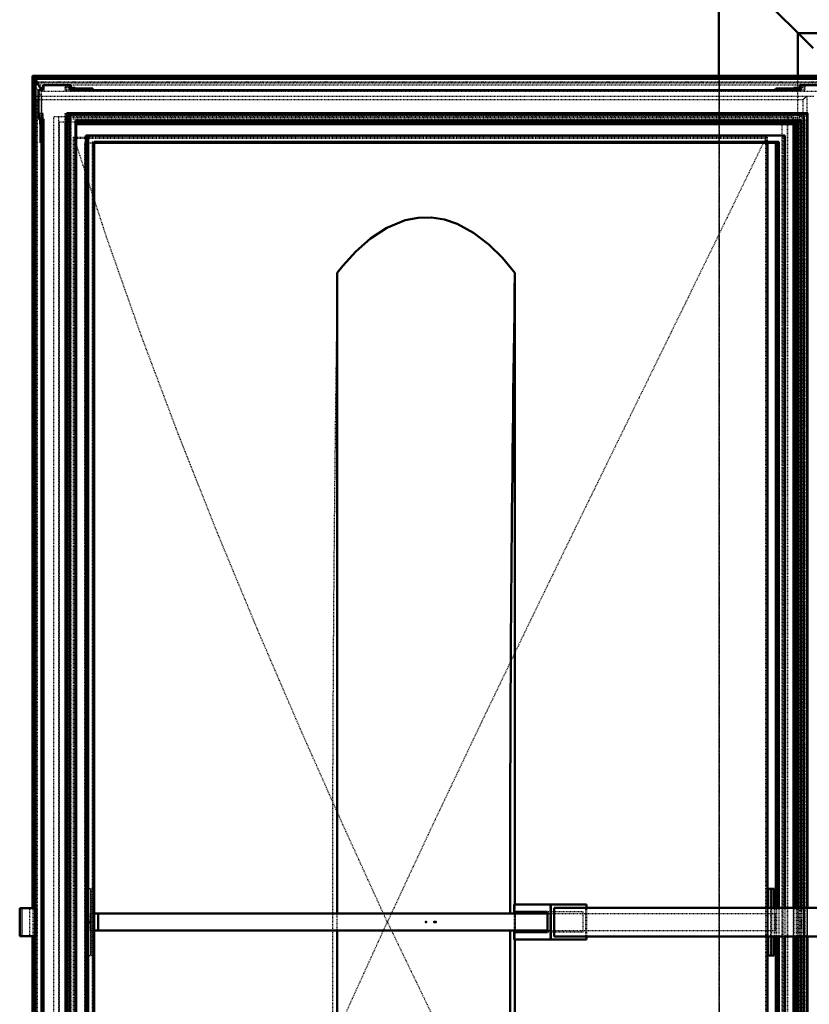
# Model space of a CAD drawing. Header units: millimetres. Extents: x -3 to 5752, y 0 to 4187.
# Tile 5 of 11: x -1 to 1159, y 1300 to 2746. Entities that reach past the tile are written whole.
import ezdxf

# ---------------------------------------------------------------- set-up
doc = ezdxf.new("R2010")
doc.units = ezdxf.units.MM
doc.linetypes.add('Dashed', pattern=[2, 1, -1])
for name, color, linetype, lineweight in [('am_0', 7, 'Continuous', 50), ('am_12', 3, 'Continuous', 25), ('am_3', 6, 'Dashed', 25), ('am_6', 2, 'Continuous', 35), ('am_9', 7, 'Continuous', 50)]:
    doc.layers.add(name, color=color, linetype=linetype, lineweight=lineweight)

# ---------------------------------------------------------------- blocks, each defined once
blk = doc.blocks.new('1_L300125250453O10O_0_in_300125250O145OY1NNY310_1000')
at = {"layer": 'am_0'}
for p, q in [((1303.8, 1527.5), (2339.8, 1527.5)), ((1303.8, 1507.5), (2339.8, 1507.5)), ((1353.5, 1455), (1732.7, 1507.5)), ((1747.6, 1507.5), (1747.6, 1502.5)), ((1755.7, 1507.5), (1755.7, 1502.5)), ((1733, 1502.5), (1381.5, 1454.5)), ((1741.1, 1502.5), (1389.6, 1454.5)), ((1733, 1502.5), (1755.7, 1502.5)), ((725.3, 1446.7), (831.5, 1446.7)), ((725.3, 1446.7), (725.3, 1433.5)), ((779.1, 1446.7), (779.1, 1395.3)), ((831.5, 1446.7), (831.5, 1442)), ((1353.5, 1447.8), (1353.5, 1455)), ((1436.5, 1454.5), (1373.4, 1454.5)), ((774, 1436), (726.7, 1436)), ((726.7, 1436), (726.7, 1433.5)), ((774, 1406), (774, 1436)), ((784.1, 1442), (1285, 1442)), ((784.1, 1442), (784.1, 1400)), ((1224.5, 1438.5), (1345.2, 1438.5)), ((1224.5, 1438.5), (1224.5, 1403.5)), ((1259, 1438.5), (1259, 1403.5)), ((1260.6, 1438.5), (1260.6, 1403.5)), ((1274.6, 1442), (1274.6, 1438.5)), ((1285, 1442), (1285, 1438.5)), ((1318.4, 1438.5), (1318.4, 1403.5)), ((1324.6, 1438.5), (1324.6, 1403.5)), ((1373.4, 1429), (1324.6, 1429)), ((725.3, 1408.5), (725.3, 1395.3)), ((726.7, 1408.5), (726.7, 1406)), ((726.7, 1406), (774, 1406)), ((1224.5, 1403.5), (1345.2, 1403.5)), ((1274.6, 1403.5), (1274.6, 1400)), ((1285, 1403.5), (1285, 1400)), ((1324.6, 1413), (1373.4, 1413)), ((725.3, 1395.3), (831.5, 1395.3)), ((784.1, 1400), (1285, 1400)), ((831.5, 1400), (831.5, 1395.3)), ((1353.5, 1387), (1353.5, 1394.2)), ((1732.7, 1334.6), (1353.5, 1387)), ((1373.4, 1387.5), (1436.5, 1387.5)), ((1381.5, 1387.5), (1733, 1339.6)), ((1389.6, 1387.5), (1741.1, 1339.6)), ((1303.8, 1334.6), (2339.8, 1334.6)), ((1755.7, 1339.6), (1733, 1339.6)), ((1747.6, 1339.6), (1747.6, 1334.6)), ((1755.7, 1339.6), (1755.7, 1334.6)), ((1303.8, 1314.6), (2339.8, 1314.6))]:
    blk.add_line(p, q, dxfattribs=at)
for centre, major_axis, start_param, end_param in [((1373.4, 1421), (0, -33.5), 4.953525, 10.754438), ((1436.5, 1421), (0, -33.5), 0, 3.141593), ((1373.4, 1421), (0, -8), 0, 3.141593)]:
    blk.add_ellipse(centre, major_axis=major_axis, ratio=0.987262, start_param=start_param, end_param=end_param, dxfattribs=at)
at = {"layer": 'am_3'}
for p, q in [((1298.4, 1527.5), (1303.8, 1527.5)), ((1298.4, 1507.5), (1298.4, 1527.5)), ((1298.5, 1527.5), (1298.5, 1507.5)), ((2339.8, 1527.5), (2344.9, 1527.5)), ((2344.8, 1527.5), (2344.8, 1507.5)), ((2344.9, 1507.5), (2344.9, 1527.5)), ((1298.4, 1507.5), (1303.8, 1507.5)), ((1361.6, 1455), (1740.8, 1507.5)), ((2339.8, 1507.5), (2344.9, 1507.5)), ((777.7, 1446.7), (777.7, 1395.3)), ((1361.6, 1455), (1353.5, 1455)), ((1353.5, 1438.5), (1353.5, 1447.8)), ((1361.6, 1438.5), (1361.6, 1455)), ((1381.5, 1454.5), (1374.2, 1453.5)), ((1382.3, 1453.5), (1374.2, 1453.5)), ((1374.2, 1453.5), (1374.2, 1438.5)), ((1389.6, 1454.5), (1382.3, 1453.5)), ((1382.3, 1453.5), (1382.3, 1438.5)), ((725.3, 1433.5), (725.3, 1408.5)), ((726.7, 1433.5), (726.7, 1408.5)), ((826.4, 1436), (774, 1436)), ((779.2, 1436), (779.2, 1406)), ((784.4, 1400), (784.4, 1442)), ((826.4, 1406), (826.4, 1436)), ((829.9, 1442), (829.9, 1400)), ((831.5, 1442), (831.5, 1400)), ((1263.4, 1403.5), (1263.4, 1438.5)), ((1267.1, 1438.5), (1267.1, 1403.5)), ((1269.5, 1438.5), (1269.5, 1403.5)), ((1345.2, 1438.5), (1454.6, 1438.5)), ((1358, 1438.5), (1358, 1403.5)), ((1387, 1438.5), (1387, 1403.5)), ((1454.5, 1438.5), (1454.5, 1403.5)), ((1454.6, 1438.5), (1454.6, 1403.5)), ((1324.6, 1429), (1315.3, 1429)), ((1437.8, 1429), (1436.5, 1429)), ((826.4, 1406), (774, 1406)), ((1315.3, 1413), (1324.6, 1413)), ((1345.2, 1403.5), (1454.6, 1403.5)), ((1353.5, 1394.2), (1353.5, 1403.5)), ((1361.6, 1387), (1361.6, 1403.5)), ((1374.2, 1403.5), (1374.2, 1388.5)), ((1382.3, 1403.5), (1382.3, 1388.5)), ((1436.5, 1413), (1437.8, 1413)), ((1382.3, 1388.5), (1374.2, 1388.5)), ((1374.2, 1388.5), (1381.5, 1387.5)), ((1382.3, 1388.5), (1389.6, 1387.5)), ((1361.6, 1387), (1353.5, 1387)), ((1740.8, 1334.6), (1361.6, 1387)), ((1298.4, 1334.6), (1303.8, 1334.6)), ((1298.4, 1334.6), (1298.4, 1314.6)), ((1298.5, 1314.6), (1298.5, 1334.6)), ((2339.8, 1334.6), (2344.9, 1334.6)), ((2344.8, 1314.6), (2344.8, 1334.6)), ((2344.9, 1334.6), (2344.9, 1314.6)), ((1298.4, 1314.6), (1303.8, 1314.6)), ((2339.8, 1314.6), (2344.9, 1314.6))]:
    blk.add_line(p, q, dxfattribs=at)
for points in [[(1307.6, 1421), (1307.6, 1421.7), (1307.7, 1422.4), (1307.8, 1423.1), (1308, 1423.7), (1308.3, 1424.4), (1308.6, 1425), (1309, 1425.6), (1309.4, 1426.1), (1309.8, 1426.7), (1310.3, 1427.1), (1310.9, 1427.6), (1311.4, 1427.9), (1312, 1428.3), (1312.6, 1428.5), (1313.3, 1428.7), (1313.9, 1428.9), (1314.6, 1429), (1315.3, 1429)], [(1315.3, 1413), (1314.6, 1413), (1313.9, 1413.1), (1313.3, 1413.3), (1312.6, 1413.5), (1312, 1413.8), (1311.4, 1414.1), (1310.9, 1414.4), (1310.3, 1414.9), (1309.8, 1415.3), (1309.4, 1415.9), (1309, 1416.4), (1308.6, 1417), (1308.3, 1417.6), (1308, 1418.3), (1307.8, 1418.9), (1307.7, 1419.6), (1307.6, 1420.3), (1307.6, 1421)], [(1315.3, 1429), (1315.9, 1429), (1316.6, 1428.9), (1317.3, 1428.7), (1317.9, 1428.5), (1318.5, 1428.3), (1319.1, 1427.9), (1319.7, 1427.6), (1320.2, 1427.1), (1320.7, 1426.7), (1321.1, 1426.1), (1321.6, 1425.6), (1321.9, 1425), (1322.2, 1424.4), (1322.5, 1423.7), (1322.7, 1423.1), (1322.8, 1422.4), (1322.9, 1421.7), (1322.9, 1421), (1322.9, 1420.3), (1322.8, 1419.6), (1322.7, 1418.9), (1322.5, 1418.3), (1322.2, 1417.6), (1321.9, 1417), (1321.6, 1416.4), (1321.1, 1415.9), (1320.7, 1415.3), (1320.2, 1414.9), (1319.7, 1414.4), (1319.1, 1414.1), (1318.5, 1413.8), (1317.9, 1413.5), (1317.3, 1413.3), (1316.6, 1413.1), (1315.9, 1413), (1315.3, 1413)], [(1437.8, 1429), (1437.1, 1429), (1436.4, 1428.9), (1435.7, 1428.7), (1435.1, 1428.5), (1434.4, 1428.3), (1433.8, 1427.9), (1433.2, 1427.6), (1432.6, 1427.1), (1432.1, 1426.7), (1431.6, 1426.1), (1431.2, 1425.6), (1430.8, 1425), (1430.5, 1424.4), (1430.2, 1423.7), (1430, 1423.1), (1429.9, 1422.4), (1429.8, 1421.7), (1429.7, 1421), (1429.8, 1420.3), (1429.9, 1419.6), (1430, 1418.9), (1430.2, 1418.3), (1430.5, 1417.6), (1430.8, 1417), (1431.2, 1416.4), (1431.6, 1415.9), (1432.1, 1415.3), (1432.6, 1414.9), (1433.2, 1414.4), (1433.8, 1414.1), (1434.4, 1413.8), (1435.1, 1413.5), (1435.7, 1413.3), (1436.4, 1413.1), (1437.1, 1413), (1437.8, 1413)], [(1445.9, 1421), (1445.9, 1421.7), (1445.8, 1422.4), (1445.7, 1423.1), (1445.5, 1423.7), (1445.2, 1424.4), (1444.9, 1425), (1444.5, 1425.6), (1444, 1426.1), (1443.6, 1426.7), (1443, 1427.1), (1442.5, 1427.6), (1441.9, 1427.9), (1441.3, 1428.3), (1440.6, 1428.5), (1439.9, 1428.7), (1439.2, 1428.9), (1438.5, 1429), (1437.8, 1429)], [(1437.8, 1413), (1438.5, 1413), (1439.2, 1413.1), (1439.9, 1413.3), (1440.6, 1413.5), (1441.3, 1413.8), (1441.9, 1414.1), (1442.5, 1414.4), (1443, 1414.9), (1443.6, 1415.3), (1444, 1415.9), (1444.5, 1416.4), (1444.9, 1417), (1445.2, 1417.6), (1445.5, 1418.3), (1445.7, 1418.9), (1445.8, 1419.6), (1445.9, 1420.3), (1445.9, 1421)]]:
    blk.add_lwpolyline(points, dxfattribs=at)
for centre, major_axis, start_param, end_param in [((1436.5, 1421), (0, -33.5), 3.141593, 6.283185), ((1373.4, 1421), (0, -33.5), 4.471253, 4.953525), ((1373.4, 1421), (0, -8), 3.141593, 6.283185)]:
    blk.add_ellipse(centre, major_axis=major_axis, ratio=0.987262, start_param=start_param, end_param=end_param, dxfattribs=at)
blk.add_ellipse((1436.5, 1421), major_axis=(0, -8), ratio=0.987262, dxfattribs=at)
at = {"layer": 'am_6'}
for tag, p, flags in [('NB', (2349.9, 1527.5), 8), ('NN', (2349.9, 1527), 8), ('NT', (2349.9, 1526.5), 8), ('NBSYN', (2349.9, 1526), 8), ('LINA', (2349.9, 1525.5), 8), ('CATALOG', (2349.9, 1525), 8), ('IDNR', (2349.9, 1524.5), 8), ('PN', (2349.9, 1524), 8), ('LODLEVEL', (2349.9, 1523.5), 8), ('L', (2349.9, 1523), 8), ('W', (2349.9, 1522.5), 8), ('DP', (2349.9, 1522), 8), ('OP', (2349.9, 1521.5), 8), ('BA', (2349.9, 1521), 8), ('OC', (2349.9, 1520.5), 8), ('ExcludeFromBOM', (2349.9, 1519.5), 8), ('PSOL_0', (2349.9, 1519), 9), ('PSOL_1', (2349.9, 1518.5), 9), ('PSOL_2', (2349.9, 1518), 9), ('PSOL_3', (2349.9, 1517.5), 9)]:
    blk.add_attdef(tag, p, '', height=0.5, dxfattribs=dict(at, flags=flags))
blk = doc.blocks.new('2_L3001252504511O_0_in_300125250O145OY1NNY310_1000')
at = {"layer": 'am_0'}
for p, q in [((1098.1, 1470), (1107.1, 1470)), ((1098.1, 1442), (1098.1, 1470)), ((1103.3, 1470), (1103.3, 1442)), ((1107.1, 1470), (1107.1, 1442)), ((774, 1433.5), (108.8, 1433.5)), ((114.3, 1408.5), (114.3, 1433.5)), ((108.8, 1408.5), (774, 1408.5)), ((1098.1, 1372), (1098.1, 1400)), ((1103.3, 1400), (1103.3, 1372)), ((1107.1, 1400), (1107.1, 1372)), ((1107.1, 1372), (1098.1, 1372))]:
    blk.add_line(p, q, dxfattribs=at)
at = {"layer": 'am_3'}
for p, q in [((108.4, 1470), (99.3, 1470)), ((99.3, 1470), (99.3, 1372)), ((103.2, 1470), (103.2, 1372)), ((104.5, 1372), (104.5, 1470)), ((108.4, 1372), (108.4, 1470)), ((1102, 1372), (1102, 1470)), ((102.7, 1433.5), (102.7, 1408.5)), ((108.8, 1433.5), (102.7, 1433.5)), ((774, 1433.5), (1109.2, 1433.5)), ((1097.6, 1433.5), (1097.6, 1408.5)), ((1098.1, 1400), (1098.1, 1442)), ((1103.3, 1442), (1103.3, 1400)), ((1107.1, 1442), (1107.1, 1400)), ((1109.2, 1408.5), (1109.2, 1433.5)), ((102.7, 1408.5), (108.8, 1408.5)), ((774, 1408.5), (1109.2, 1408.5)), ((99.3, 1372), (108.4, 1372))]:
    blk.add_line(p, q, dxfattribs=at)
at = {"layer": 'am_6'}
for tag, p, flags in [('W', (1114.2, 1465), 8), ('NB', (1114.2, 1470), 8), ('NN', (1114.2, 1469.5), 8), ('NT', (1114.2, 1469), 8), ('NBSYN', (1114.2, 1468.5), 8), ('LINA', (1114.2, 1468), 8), ('CATALOG', (1114.2, 1467.5), 8), ('IDNR', (1114.2, 1467), 8), ('PN', (1114.2, 1466.5), 8), ('LODLEVEL', (1114.2, 1466), 8), ('L', (1114.2, 1465.5), 8), ('DP', (1114.2, 1464.5), 8), ('OP', (1114.2, 1464), 8), ('ExcludeFromBOM', (1114.2, 1463), 8), ('PSOL_0', (1114.2, 1462.5), 9), ('PSOL_1', (1114.2, 1462), 9), ('PSOL_2', (1114.2, 1461.5), 9)]:
    blk.add_attdef(tag, p, '', height=0.5, dxfattribs=dict(at, flags=flags))
blk = doc.blocks.new('3_L3001252506O_0_in_300125250O145OY1NNY310_1000')
at = {"layer": 'am_0'}
for p, q in [((68.4, 2608.2), (68.4, 233.8)), ((1155.7, 2608.6), (68.9, 2608.6)), ((1155.4, 2606.4), (72.9, 2606.4)), ((72.9, 2606.4), (72.9, 235.6)), ((1155.4, 2606.4), (1155.4, 1442)), ((1156.1, 1442), (1156.1, 2608.2)), ((81.4, 2597.5), (81.4, 244.5)), ((1146.9, 2597.5), (81.4, 2597.5)), ((82.1, 246.3), (82.1, 2595.7)), ((82.1, 2595.3), (1142.9, 2595.3)), ((1139.5, 2594.2), (82.1, 2594.2)), ((1141.6, 2595.3), (1139.5, 2594.2)), ((1139.5, 2594.2), (1139.5, 1442)), ((1142.4, 2595.3), (1142.4, 1442)), ((1146.9, 2597.5), (1146.9, 1442)), ((1139.5, 1400), (1139.5, 247.8)), ((1142.4, 1400), (1142.4, 246.7)), ((1146.9, 1400), (1146.9, 244.5)), ((1155.4, 1400), (1155.4, 235.6)), ((1156.1, 233.8), (1156.1, 1400))]:
    blk.add_line(p, q, dxfattribs=at)
for points in [[(68.4, 2608.2), (68.5, 2608.4), (68.6, 2608.6), (68.9, 2608.6)], [(68.9, 2608.6), (69.2, 2608.6), (69.6, 2608.4), (70.1, 2608.2), (70.7, 2607.8), (71.4, 2607.4), (72.1, 2606.9), (72.9, 2606.4)], [(1155.4, 2606.4), (1155.7, 2606.9), (1156, 2607.4), (1156.1, 2607.9), (1156.1, 2608.2)], [(1156.1, 2608.2), (1156.1, 2608.4), (1156, 2608.6), (1155.7, 2608.6), (1155.7, 2608.6)], [(82.1, 2595.7), (82.1, 2596.1), (81.9, 2596.5), (81.7, 2597), (81.4, 2597.5)], [(1146.9, 2597.5), (1146.1, 2597), (1145.3, 2596.5), (1144.7, 2596), (1144.1, 2595.7), (1143.6, 2595.5), (1143.2, 2595.3), (1142.9, 2595.3)]]:
    blk.add_lwpolyline(points, dxfattribs=at)
at = {"layer": 'am_3'}
for p, q in [((1149.9, 2604.9), (70.1, 2604.9)), ((70.1, 2604.9), (70.1, 237.1)), ((1149.9, 2604.9), (1149.9, 237.1)), ((1142.4, 2595.7), (80.4, 2595.7)), ((80.4, 2595.7), (80.4, 246.3)), ((82.1, 2594.2), (80.4, 2594.2)), ((81.7, 2595.3), (82.1, 2595.3)), ((1142.4, 2595.7), (1141.6, 2595.3)), ((1142.4, 2595.7), (1142.4, 2595.3)), ((1139.5, 1442), (1139.5, 1400)), ((1142.4, 1442), (1142.4, 1400)), ((1146.9, 1442), (1146.9, 1400)), ((1155.4, 1442), (1155.4, 1400)), ((1156.1, 1400), (1156.1, 1442))]:
    blk.add_line(p, q, dxfattribs=at)
for points in [[(70.1, 2604.9), (69.6, 2605.7), (69.2, 2606.3), (68.9, 2606.9), (68.6, 2607.4), (68.5, 2607.8), (68.4, 2608.2), (68.4, 2608.2)], [(1155.7, 2608.6), (1155.4, 2608.6), (1155, 2608.4), (1154.5, 2608.2), (1153.9, 2607.8), (1153.2, 2607.4), (1152.5, 2606.9), (1151.7, 2606.3), (1150.8, 2605.7), (1149.9, 2604.9), (1149.9, 2604.9)], [(80.4, 2595.7), (80.9, 2595.5), (81.4, 2595.4), (81.7, 2595.3), (81.7, 2595.3)], [(81.7, 2595.3), (81.9, 2595.3), (82.1, 2595.5), (82.1, 2595.7), (82.1, 2595.7)], [(1142.9, 2595.3), (1142.6, 2595.3), (1142.5, 2595.5), (1142.4, 2595.7), (1142.4, 2595.7)]]:
    blk.add_lwpolyline(points, dxfattribs=at)
at = {"layer": 'am_6'}
for tag, p, flags in [('NB', (1161.1, 2608.6), 8), ('NN', (1161.1, 2608.1), 8), ('NT', (1161.1, 2607.6), 8), ('NBSYN', (1161.1, 2607.1), 8), ('LINA', (1161.1, 2606.6), 8), ('CATALOG', (1161.1, 2606.1), 8), ('IDNR', (1161.1, 2605.6), 8), ('PN', (1161.1, 2605.1), 8), ('LODLEVEL', (1161.1, 2604.6), 8), ('L', (1161.1, 2604.1), 8), ('W', (1161.1, 2603.6), 8), ('ExcludeFromBOM', (1161.1, 2602.6), 8), ('PSOL_0', (1161.1, 2602.1), 9), ('PSOL_1', (1161.1, 2601.6), 9), ('PSOL_2', (1161.1, 2601.1), 9)]:
    blk.add_attdef(tag, p, '', height=0.5, dxfattribs=dict(at, flags=flags))
blk = doc.blocks.new('4_L3001252505O_0_in_300125250O145OY1NNY310_1000')
at = {"layer": 'am_0'}
for p, q in [((1122.7, 2575.5), (96.6, 2575.5)), ((96.6, 2575.5), (96.6, 266.5)), ((99.8, 2575.5), (99.8, 266.5)), ((1122.7, 2575.5), (1122.7, 1442)), ((108.8, 2566.2), (108.8, 275.8)), ((1113.8, 2566.2), (108.8, 2566.2)), ((1110.5, 2566.2), (1110.5, 1442)), ((1113.8, 2566.2), (1113.8, 1442)), ((1110.5, 1400), (1110.5, 275.8)), ((1113.8, 1400), (1113.8, 275.8)), ((1122.7, 1400), (1122.7, 266.5))]:
    blk.add_line(p, q, dxfattribs=at)
at = {"layer": 'am_3'}
for p, q in [((1119.5, 2575.5), (1119.5, 266.5)), ((105.6, 2566.2), (105.6, 275.8)), ((105.6, 2566.2), (108.8, 2566.2)), ((1110.5, 1442), (1110.5, 1400)), ((1113.8, 1442), (1113.8, 1400)), ((1122.7, 1442), (1122.7, 1400))]:
    blk.add_line(p, q, dxfattribs=at)
at = {"layer": 'am_6'}
for tag, p, flags in [('NB', (1127.7, 2575.5), 8), ('NN', (1127.7, 2575), 8), ('NT', (1127.7, 2574.5), 8), ('NBSYN', (1127.7, 2574), 8), ('LINA', (1127.7, 2573.5), 8), ('CATALOG', (1127.7, 2573), 8), ('IDNR', (1127.7, 2572.5), 8), ('PN', (1127.7, 2572), 8), ('LODLEVEL', (1127.7, 2571.5), 8), ('L', (1127.7, 2571), 8), ('W', (1127.7, 2570.5), 8), ('ExcludeFromBOM', (1127.7, 2569.5), 8), ('PSOL_0', (1127.7, 2569), 9), ('PSOL_1', (1127.7, 2568.5), 9), ('PSOL_2', (1127.7, 2568), 9)]:
    blk.add_attdef(tag, p, '', height=0.5, dxfattribs=dict(at, flags=flags))
blk = doc.blocks.new('5_L300125250O34O_0_in_300125250O145OY1NNY310_1000')
at = {"layer": 'am_0'}
for p, q in [((465.6, 1433.5), (465.6, 2374.1)), ((726.4, 2374.1), (726.4, 1446.7)), ((465.6, 467.9), (465.6, 1408.5)), ((726.4, 1395.3), (726.4, 467.9))]:
    blk.add_line(p, q, dxfattribs=at)
blk.add_lwpolyline([(465.6, 2374.1), (473.7, 2384.3), (492.9, 2405.5), (514.6, 2424.6), (538.4, 2440.2), (565.4, 2451.3), (584.3, 2455), (604, 2455.3), (622.9, 2452.3), (641.7, 2446), (665.7, 2433), (688.2, 2415.8), (708.2, 2396), (726.4, 2374.1)], dxfattribs=at)
for start_param, end_param in [(4.653537, 4.711618), (4.71316, 4.771241)]:
    blk.add_ellipse((4913.2, 1421), major_axis=(0, -16204.4), ratio=0.258819, start_param=start_param, end_param=end_param, dxfattribs=at)
at = {"layer": 'am_3'}
for p, q in [((1135, 2603), (48.8, 2603)), ((48.8, 2603), (48.8, 239)), ((57, 239), (57, 2603)), ((1126.8, 2603), (1126.8, 239)), ((1135, 2603), (1135, 239)), ((1094.9, 2571), (79.8, 2571)), ((79.8, 2571), (79.8, 271)), ((80.7, 2571), (80.7, 271)), ((1094.1, 2571), (1094.1, 271)), ((1094.9, 2571), (1094.9, 271)), ((726.4, 1446.7), (726.4, 1395.3)), ((465.6, 1408.5), (465.6, 1433.5)), ((539.1, 1421), (1094.1, 271))]:
    blk.add_line(p, q, dxfattribs=at)
for points in [[(539.1, 1421), (538.9, 1421.3), (473.9, 1563.9), (410.5, 1706.5), (348.9, 1849.5), (289.6, 1992.5), (232.2, 2137.3), (177.8, 2281.9), (126.8, 2426.7), (79.8, 2571)], [(1094.1, 2571), (1026.2, 2431.1), (957.4, 2290.2), (887.9, 2148.2), (818.1, 2005.6), (747.5, 1860.3), (677.3, 1714.6), (607.7, 1568.1), (539.2, 1421.3), (539.1, 1421)], [(79.8, 271), (125.3, 410.9), (174.8, 551.8), (228, 693.8), (284.3, 836.4), (344.4, 981.7), (407, 1127.4), (472, 1273.9), (538.9, 1420.7), (539.1, 1421)]]:
    blk.add_lwpolyline(points, dxfattribs=at)
blk.add_ellipse((4652.4, 1421), major_axis=(0, -16204.4), ratio=0.258819, start_param=4.653537, end_param=4.771241, dxfattribs=at)
at = {"layer": 'am_6'}
for tag, p, flags in [('NB', (1140, 2603), 8), ('NN', (1140, 2602.5), 8), ('NT', (1140, 2602), 8), ('NBSYN', (1140, 2601.5), 8), ('CATALOG', (1140, 2600.5), 8), ('W', (1140, 2598), 8), ('TG', (1140, 2597.5), 8), ('TS', (1140, 2597), 8), ('LINA', (1140, 2601), 8), ('IDNR', (1140, 2600), 8), ('PN', (1140, 2599.5), 8), ('LODLEVEL', (1140, 2599), 8), ('L', (1140, 2598.5), 8), ('ExcludeFromBOM', (1140, 2596), 8), ('PSOL_0', (1140, 2595.5), 9), ('PSOL_1', (1140, 2595), 9), ('PSOL_2', (1140, 2594.5), 9), ('PSOL_3', (1140, 2594), 9)]:
    blk.add_attdef(tag, p, '', height=0.5, dxfattribs=dict(at, flags=flags))
blk = doc.blocks.new('6_L30012525045O3O_0_in_300125250O145OY1NNY310_1000')
at = {"layer": 'am_0'}
for p, q in [((18, 2663.2), (18, 1441.5)), ((1210.5, 2663.3), (18.1, 2663.3)), ((22.3, 2658.7), (20.3, 2661.2)), ((22.3, 2658.7), (22.3, 1441.5)), ((1205.9, 2658.7), (22.3, 2658.7)), ((31.5, 2642), (22.3, 2657.6)), ((34.3, 2649.6), (31.5, 2642)), ((34.3, 2649.6), (34.3, 2642)), ((74.6, 2649.6), (34.3, 2649.6)), ((74.6, 2649.6), (74.6, 2642)), ((80.8, 2645.4), (74.6, 2645.4)), ((80.8, 2645.4), (80.8, 2642)), ((1136, 2645.4), (1135.6, 2644.4)), ((1136, 2645.4), (1136, 2642)), ((1144.3, 2645.4), (1136, 2645.4)), ((1145.4, 2649.6), (1144.3, 2646.8)), ((1144.3, 2646.8), (1144.3, 2642)), ((1145.4, 2649.6), (1145.4, 2642)), ((1185.7, 2649.6), (1145.4, 2649.6)), ((34.3, 2642), (27, 2642)), ((27, 2600.3), (27, 2642)), ((1145.4, 2642), (74.6, 2642)), ((106.7, 2644.4), (80.8, 2644.4)), ((106.7, 2644.4), (106.7, 2642)), ((1109.4, 2644.4), (1108.5, 2642)), ((1109.4, 2644.4), (1109.4, 2642)), ((1135.6, 2644.4), (1109.4, 2644.4)), ((1135.6, 2644.4), (1135.6, 2642)), ((34.3, 2600.3), (27, 2600.3)), ((29.4, 2592.2), (29.4, 2600.3)), ((32.7, 2592.2), (29.4, 2592.2)), ((30.1, 2565), (30.1, 2592.2)), ((32.4, 2592.2), (32.4, 2565)), ((32.7, 2600.3), (32.7, 2592.2)), ((34.3, 2600.3), (34.3, 241.8)), ((1136, 2592.2), (82.1, 2592.2)), ((1135.6, 2592.2), (1135.6, 1442)), ((1136, 2592.2), (1136, 1442)), ((32.4, 2565), (30.1, 2565)), ((31.5, 2565), (31.5, 277)), ((1109.4, 2565), (108.8, 2565)), ((1097.3, 2565), (1097.3, 1442)), ((1109.4, 2565), (1109.4, 1442)), ((-0.7, 1441.5), (-0.7, 1400.5)), ((-0.7, 1441.5), (23.7, 1441.5)), ((23.7, 1441.5), (23.7, 1400.5)), ((-0.7, 1400.5), (23.7, 1400.5)), ((18, 1400.5), (18, 178.8)), ((22.3, 1400.5), (22.3, 183.3)), ((1097.3, 1400), (1097.3, 277)), ((1109.4, 1400), (1109.4, 277)), ((1135.6, 1400), (1135.6, 249.8)), ((1136, 1400), (1136, 249.8))]:
    blk.add_line(p, q, dxfattribs=at)
blk.add_lwpolyline([(20.3, 2661.2), (20.2, 2661.3), (20.1, 2661.4), (20.1, 2661.5), (20, 2661.6), (19.9, 2661.7), (19.8, 2661.8), (19.7, 2661.9), (19.6, 2662.1), (19.5, 2662.2), (19.4, 2662.3), (19.2, 2662.4), (19.1, 2662.5), (19, 2662.6), (18.9, 2662.7), (18.8, 2662.8), (18.7, 2662.8), (18.6, 2662.9), (18.5, 2663), (18.5, 2663.1), (18.4, 2663.1), (18.3, 2663.2), (18.2, 2663.2), (18.2, 2663.2), (18.1, 2663.2), (18.1, 2663.3), (18.1, 2663.3)], dxfattribs=at)
at = {"layer": 'am_12'}
for p, q in [((20.3, 2661.2), (20.3, 1441.5)), ((1208.8, 2661.2), (20.3, 2661.2)), ((0, 1441.5), (0, 1400.5)), ((2.4, 1441.5), (2.4, 1400.5)), ((20.3, 1400.5), (20.3, 180.8))]:
    blk.add_line(p, q, dxfattribs=at)
at = {"layer": 'am_3'}
for p, q in [((18.1, 2663), (31.3, 2640.8)), ((18.1, 2663), (18.1, 1441.5)), ((1210.1, 2663), (18.1, 2663)), ((1206.8, 2659.9), (20.9, 2659.9)), ((20.9, 2659.9), (20.9, 1441.5)), ((22.3, 2657.6), (20.9, 2659.9)), ((20.9, 2659.9), (22.3, 2658.7)), ((18.8, 2654.1), (31.1, 2633)), ((1193.5, 2654.1), (18.8, 2654.1)), ((1193.6, 2654.1), (18.8, 2654.1)), ((18.8, 2654.1), (18.8, 187.9)), ((23, 2649.3), (20.8, 2652.3)), ((1192, 2652.3), (20.8, 2652.3)), ((20.8, 2652.3), (20.8, 189.7)), ((1188.6, 2649.3), (23, 2649.3)), ((23, 2649.3), (23, 192.7)), ((65.8, 2645.4), (66.9, 2648.2)), ((65.8, 2645.4), (65.8, 2642)), ((74.6, 2645.4), (65.8, 2645.4)), ((66.9, 2648.2), (66.9, 2642)), ((66.9, 2648.2), (72.2, 2648.2)), ((72.2, 2648.2), (71.7, 2646.8)), ((71.7, 2646.8), (71.7, 2642)), ((71.7, 2646.8), (73.6, 2646.8)), ((72.2, 2648.2), (72.2, 2642)), ((73.6, 2646.8), (74.6, 2649.6)), ((73.6, 2646.8), (73.6, 2642)), ((80.5, 2644.4), (80.8, 2645.4)), ((1144.3, 2646.8), (1146.3, 2646.8)), ((1151, 2645.4), (1144.3, 2645.4)), ((1146.3, 2646.8), (1146.8, 2648.2)), ((1146.3, 2646.8), (1146.3, 2642)), ((1146.8, 2648.2), (1146.8, 2642)), ((1146.8, 2648.2), (1152.1, 2648.2)), ((1152.1, 2648.2), (1151, 2645.4)), ((1151, 2645.4), (1151, 2642)), ((1152.1, 2648.2), (1152.1, 2642)), ((21.1, 2632.8), (21.1, 209.2)), ((1165.1, 2633), (21.3, 2633)), ((21.3, 2633), (21.3, 209)), ((31.1, 2633), (31.1, 209)), ((31.3, 201.2), (31.3, 2640.8)), ((31.3, 2640.8), (1180.3, 2640.8)), ((74.6, 2642), (65.8, 2642)), ((80.5, 2644.4), (80.5, 2642)), ((80.8, 2644.4), (80.5, 2644.4)), ((105.8, 2642), (106.7, 2644.4)), ((1152.1, 2642), (1145.4, 2642)), ((1155.2, 2633), (1155.2, 209)), ((24.8, 2628), (24.8, 214)), ((1149.1, 2628), (24.8, 2628)), ((1149.1, 2628), (1149.1, 214)), ((33.8, 2607.8), (27.8, 2607.8)), ((27.8, 2607.8), (27.8, 2602.3)), ((33.8, 2602.3), (27.8, 2602.3)), ((28.6, 2602.3), (28.6, 2600.3)), ((29.4, 2600.3), (29.4, 2607.8)), ((32.7, 2607.8), (32.7, 2600.3)), ((33.3, 2600.3), (33.3, 2602.3)), ((33.8, 2602.3), (33.8, 2607.8)), ((65.8, 2607.8), (65.8, 234.3)), ((65.8, 2607.8), (1152.1, 2607.8)), ((66.3, 2602.3), (66.3, 2600.3)), ((72.2, 2602.3), (66.3, 2602.3)), ((66.9, 2607.8), (66.9, 2602.3)), ((71.7, 2607.8), (71.7, 2602.3)), ((72.2, 2607.8), (72.2, 2602.3)), ((73.6, 2607.8), (73.6, 2602.3)), ((1144.8, 2602.3), (73.6, 2602.3)), ((74.1, 2607.8), (74.1, 2602.3)), ((1144.3, 2607.8), (1144.3, 2602.3)), ((1144.8, 2602.3), (1144.8, 2607.8)), ((1146.3, 2607.8), (1146.3, 2602.3)), ((1152.1, 2602.3), (1146.3, 2602.3)), ((1146.8, 2607.8), (1146.8, 2602.3)), ((1151, 2607.8), (1151, 234.3)), ((1151.6, 2600.3), (1151.6, 2602.3)), ((1152.1, 2607.8), (1152.1, 2602.3)), ((57.5, 2595), (57.5, 247)), ((1126.3, 2595), (57.5, 2595)), ((65.7, 2595), (65.7, 247)), ((66.3, 2600.3), (72.2, 2600.3)), ((66.9, 2600.3), (66.9, 241.8)), ((71.7, 2600.3), (71.7, 241.8)), ((72.2, 2600.3), (72.2, 241.8)), ((73.6, 2600.3), (73.6, 241.8)), ((73.6, 2600.3), (1145.4, 2600.3)), ((74.6, 2600.3), (74.6, 241.8)), ((80.5, 2592.2), (80.5, 249.8)), ((80.5, 2592.2), (82.1, 2592.2)), ((80.8, 2592.2), (80.8, 249.8)), ((1118.1, 2595), (1118.1, 247)), ((1126.3, 2595), (1126.3, 247)), ((1144.3, 2600.3), (1144.3, 241.8)), ((1145.4, 2600.3), (1145.4, 241.8)), ((1146.3, 2600.3), (1152.1, 2600.3)), ((1146.3, 2600.3), (1146.3, 241.8)), ((1146.8, 2600.3), (1146.8, 241.8)), ((1152.1, 2600.3), (1152.1, 241.8)), ((77.9, 2573), (1096.9, 2573)), ((77.9, 2573), (77.9, 269)), ((78.8, 2573), (78.8, 269)), ((1096, 2573), (1096, 269)), ((1096.9, 2573), (1096.9, 269)), ((94.7, 2565), (94.7, 277)), ((94.7, 2565), (108.8, 2565)), ((106.7, 2565), (106.7, 277)), ((13.9, 1441.5), (13.9, 1400.5)), ((21.8, 1400.5), (21.8, 1441.5)), ((21.9, 1441.5), (21.9, 1400.5)), ((1097.3, 1442), (1097.3, 1400)), ((1109.4, 1442), (1109.4, 1400)), ((1135.6, 1442), (1135.6, 1400)), ((1136, 1442), (1136, 1400)), ((18.1, 1400.5), (18.1, 179)), ((20.9, 1400.5), (20.9, 182.1))]:
    blk.add_line(p, q, dxfattribs=at)
for points in [[(18.1, 2663.3), (18.1, 2663.2), (18.1, 2663.2), (18, 2663.2), (18.1, 2663.2), (18.1, 2663.1), (18.1, 2663.1), (18.1, 2663)], [(20.8, 2652.3), (20.7, 2652.4), (20.7, 2652.4), (20.6, 2652.5), (20.5, 2652.6), (20.5, 2652.7), (20.4, 2652.8), (20.3, 2652.9), (20.2, 2653), (20.1, 2653.1), (20, 2653.2), (19.9, 2653.3), (19.8, 2653.4), (19.7, 2653.4), (19.6, 2653.5), (19.5, 2653.6), (19.4, 2653.7), (19.4, 2653.8), (19.3, 2653.8), (19.2, 2653.9), (19.1, 2653.9), (19.1, 2654), (19, 2654), (19, 2654.1), (18.9, 2654.1), (18.9, 2654.1), (18.8, 2654.1), (18.8, 2654.1), (18.8, 2654.1), (18.8, 2654.1)], [(21.1, 2632.8), (21.1, 2632.9), (21.2, 2633), (21.3, 2633)], [(24.8, 2628), (24.4, 2628.4), (24, 2628.9), (23.6, 2629.3), (23.2, 2629.7), (22.9, 2630.1), (22.5, 2630.5), (22.2, 2630.9), (22, 2631.2), (21.7, 2631.5), (21.5, 2631.8), (21.4, 2632.1), (21.3, 2632.3), (21.2, 2632.5), (21.1, 2632.7), (21.1, 2632.8)], [(1155.2, 2633), (1155.1, 2633), (1154.9, 2632.9), (1154.7, 2632.8), (1154.5, 2632.7), (1154.2, 2632.5), (1154, 2632.3), (1153.6, 2632.1), (1153.3, 2631.8), (1152.9, 2631.5), (1152.5, 2631.2), (1152.1, 2630.9), (1151.7, 2630.5), (1151.3, 2630.1), (1150.9, 2629.7), (1150.4, 2629.3), (1150, 2628.9), (1149.5, 2628.4), (1149.1, 2628)]]:
    blk.add_lwpolyline(points, dxfattribs=at)
at = {"layer": 'am_6'}
for tag, p, flags in [('NB', (1217.3, 2663.3), 8), ('NN', (1217.3, 2662.8), 8), ('NT', (1217.3, 2662.3), 8), ('NBSYN', (1217.3, 2661.8), 8), ('LINA', (1217.3, 2661.3), 8), ('CATALOG', (1217.3, 2660.8), 8), ('IDNR', (1217.3, 2660.3), 8), ('PN', (1217.3, 2659.8), 8), ('LODLEVEL', (1217.3, 2659.3), 8), ('L', (1217.3, 2658.8), 8), ('W', (1217.3, 2658.3), 8), ('DP', (1217.3, 2657.8), 8), ('OP', (1217.3, 2657.3), 8), ('OC', (1217.3, 2656.8), 8), ('ExcludeFromBOM', (1217.3, 2655.8), 8), ('PSOL_0', (1217.3, 2655.3), 9), ('PSOL_1', (1217.3, 2654.8), 9), ('PSOL_2', (1217.3, 2654.3), 9)]:
    blk.add_attdef(tag, p, '', height=0.5, dxfattribs=dict(at, flags=flags))
blk = doc.blocks.new('14_L300125250453201O_0_in_300125250O145OY1NNY310_1000')
at = {"layer": 'am_0'}
for p, q in [((1025.8, 2842), (1025.8, 2663.3)), ((1164.1, 2703.8), (1025.8, 2842)), ((2501.9, 2726), (1141.8, 2726)), ((1141.8, 2663.3), (1141.8, 2726))]:
    blk.add_line(p, q, dxfattribs=at)
at = {"layer": 'am_12'}
blk.add_line((1026.8, 2663.3), (1026.8, 2841.1), dxfattribs=at)
at = {"layer": 'am_3'}
for p, q in [((1026.8, 1), (1026.8, 2841)), ((1025.8, 2663.3), (1025.8, 178.7)), ((1026.8, 178.7), (1026.8, 2663.3)), ((1141.8, 178.7), (1141.8, 2663.3))]:
    blk.add_line(p, q, dxfattribs=at)
at = {"layer": 'am_6'}
for tag, p, flags in [('NB', (2622.8, 2842), 8), ('NN', (2622.8, 2841.5), 8), ('NT', (2622.8, 2841), 8), ('NBSYN', (2622.8, 2840.5), 8), ('LINA', (2622.8, 2840), 8), ('CATALOG', (2622.8, 2839.5), 8), ('IDNR', (2622.8, 2839), 8), ('PN', (2622.8, 2838.5), 8), ('LODLEVEL', (2622.8, 2838), 8), ('L', (2622.8, 2837.5), 8), ('W', (2622.8, 2837), 8), ('DP', (2622.8, 2836.5), 8), ('OP', (2622.8, 2836), 8), ('BA', (2622.8, 2835.5), 8), ('INS', (2622.8, 2835), 8), ('RT', (2622.8, 2834.5), 8), ('ExcludeFromBOM', (2622.8, 2833.5), 8), ('PSOL_0', (2622.8, 2833), 9), ('PSOL_1', (2622.8, 2832.5), 9), ('PSOL_2', (2622.8, 2832), 9), ('PSOL_3', (2622.8, 2831.5), 9), ('PSOL_4', (2622.8, 2831), 9)]:
    blk.add_attdef(tag, p, '', height=0.5, dxfattribs=dict(at, flags=flags))

msp = doc.modelspace()

# ---------------------------------------------------------------- linework, layer by layer
at = {"layer": 'am_9'}
for p in [(101.9, 1421), (101.9, 1421), (596, 1421), (596, 1421), (608, 1421), (608, 1421), (610, 1421), (610, 1421)]:
    msp.add_point(p, dxfattribs=at)

# ---------------------------------------------------------------- block references
for name in ['14_L300125250453201O_0_in_300125250O145OY1NNY310_1000', '6_L30012525045O3O_0_in_300125250O145OY1NNY310_1000', '5_L300125250O34O_0_in_300125250O145OY1NNY310_1000', '3_L3001252506O_0_in_300125250O145OY1NNY310_1000', '4_L3001252505O_0_in_300125250O145OY1NNY310_1000', '1_L300125250453O10O_0_in_300125250O145OY1NNY310_1000', '2_L3001252504511O_0_in_300125250O145OY1NNY310_1000']:
    msp.add_blockref(name, (0, 0))

doc.saveas('drawing.dxf')
